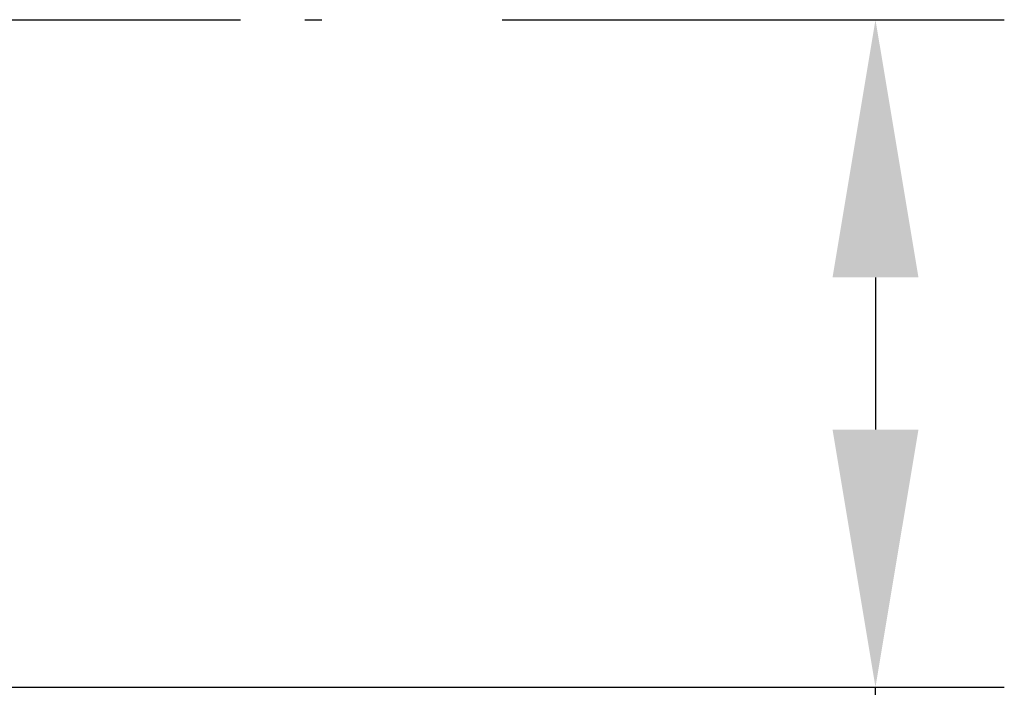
# Model space of a CAD drawing. Header units: inches. Extents: x 0 to 559, y 0 to 432.
# Tile 4 of 19: x 90 to 109, y 186 to 199. Entities that reach past the tile are written whole.
import ezdxf

# ---------------------------------------------------------------- set-up
doc = ezdxf.new("R2010")
doc.units = ezdxf.units.IN
doc.header["$LTSCALE"] = 10
doc.header["$MEASUREMENT"] = 0
doc.linetypes.add('CENTER2', pattern=[1.125, 0.75, -0.125, 0.125, -0.125])
doc.layers.add('CENTERLINE', color=40, linetype='CENTER2')
doc.layers.add('DIMENSIONS', color=140, linetype='Continuous')
doc.dimstyles.get("Standard").update_dxf_attribs({"dimtxt": 5, "dimasz": 5, "dimexe": 2.5, "dimexo": 3.5, "dimgap": 1, "dimtad": 0, "dimtih": 1, "dimtoh": 1, "dimdec": 1, "dimzin": 0, "dimdsep": 46, "dimtxsty": 'Standard', "dimcen": 0, "dimadec": 0, "dimazin": 0, "dimtfac": 1, "dimtdec": 1, "dimtofl": 0, "dimtmove": 0, "dimatfit": 3, "dimfxl": 1, "dimtolj": 1, "dimtzin": 0, "dimarcsym": 0})

# ---------------------------------------------------------------- blocks, each defined once
blk = doc.blocks.new('*D14')
at = {"layer": 'DEFPOINTS', "color": 0, "transparency": 16777216}
for p in [(95.614, 198.952), (85.234, 186.002), (106.362, 186.002)]:
    blk.add_point(p, dxfattribs=at)
at = {"layer": 'DIMENSIONS', "color": 0, "lineweight": -2, "transparency": 16777216}
for p, q in [((99.114, 198.952), (108.862, 198.952)), ((106.362, 193.952), (106.362, 191.002)), ((88.734, 186.002), (108.862, 186.002)), ((106.362, 163.741), (106.362, 186.002)), ((101.362, 163.741), (106.362, 163.741))]:
    blk.add_line(p, q, dxfattribs=at)
at = {"layer": 'DIMENSIONS', "color": 0, "transparency": 16777216}
for points in [[(105.529, 193.952), (107.196, 193.952), (106.362, 198.952)], [(105.529, 191.002), (107.196, 191.002), (106.362, 186.002)]]:
    blk.add_solid(points, dxfattribs=at)
at = {"layer": 'DIMENSIONS', "color": 0, "transparency": 16777216, "insert": (88.279, 163.741), "char_height": 5, "attachment_point": 5}
blk.add_mtext('\\A1; 13.0\\P [0.51]', dxfattribs=at)

msp = doc.modelspace()

# ---------------------------------------------------------------- linework, layer by layer
at = {"layer": 'CENTERLINE'}
msp.add_line((86.538, 198.952), (95.614, 198.952), dxfattribs=at)

# ---------------------------------------------------------------- dimensions: what is measured, and where the dimension line sits
at = {"layer": 'DIMENSIONS'}
dim = msp.add_linear_dim(base=(106.362384, 186.00161), p1=(95.614348, 198.951611), p2=(85.233873, 186.00161), angle=90, text=' <>', dimstyle='Standard', override={"dimpost": '\\X', "dimtmove": 1}, dxfattribs=at)
dim.commit()
dim.dimension.update_dxf_attribs({"geometry": '*D14', "text_midpoint": (106.112384, 163.740913), "dimtype": 160})

doc.saveas('drawing.dxf')
